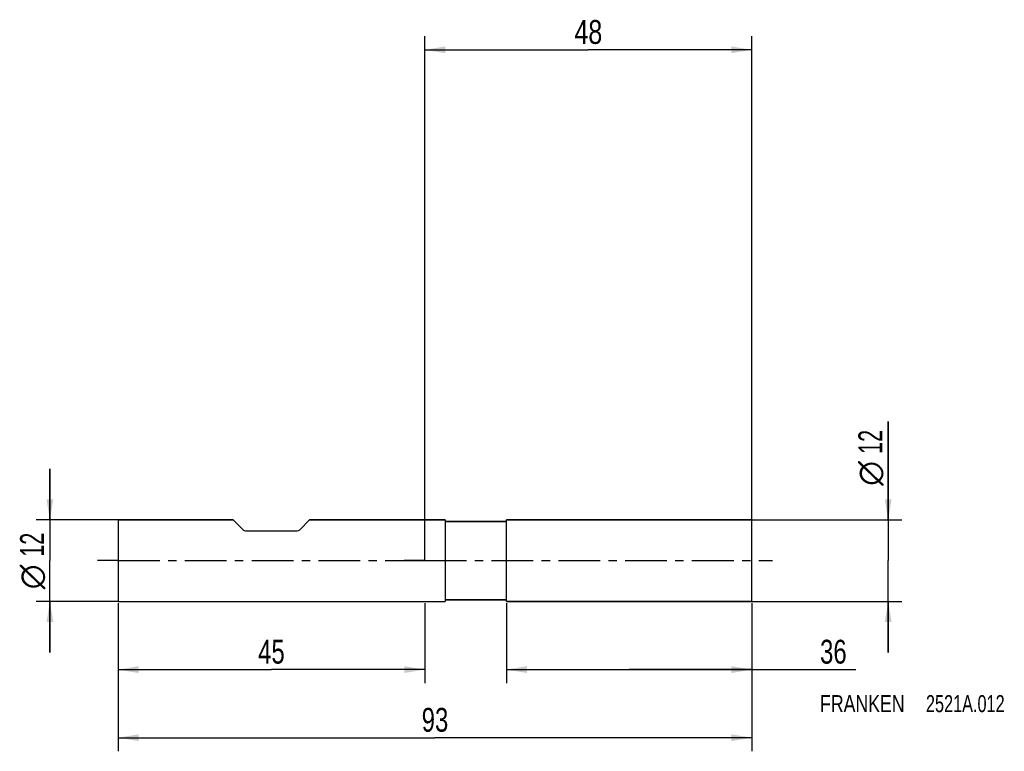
# Model space of a CAD drawing. Extents: x -59 to 85, y -28 to 79.
import ezdxf
from ezdxf.enums import TextEntityAlignment as Align

# ---------------------------------------------------------------- set-up
doc = ezdxf.new("R2010")
doc.units = 0
doc.header["$LTSCALE"] = 16.335
doc.linetypes.add('CENTER', pattern=[0.6, 0.375, -0.075, 0.075, -0.075])
doc.layers.get('0').update_dxf_attribs({"linetype": 'CONTINUOUS'})
for name, color, linetype in [('1', 4, 'CONTINUOUS'), ('2', 7, 'CONTINUOUS'), ('4', 2, 'CENTER'), ('SK1', 4, 'CONTINUOUS'), ('SK2', 7, 'CONTINUOUS'), ('SK4', 2, 'CENTER'), ('SK6', 5, 'CONTINUOUS')]:
    doc.layers.add(name, color=color, linetype=linetype)
doc.styles.get("Standard").update_dxf_attribs({"font": 'txt', "width": 0.8})
doc.styles.add('TEXTSTYLE_1', font='gdt', dxfattribs={"width": 0.8})
doc.dimstyles.new('DIMSTYLE_1', dxfattribs={"dimtxt": 3.5, "dimasz": 3, "dimexe": 2, "dimexo": 0, "dimgap": 0.875, "dimtad": 1, "dimdec": 3, "dimtxsty": 'STANDARD', "dimblk": '_FILLED', "dimblk1": '_FILLED', "dimblk2": '_FILLED', "dimcen": 0.09, "dimclrt": 5, "dimazin": 3, "dimtp": 0.001, "dimtm": 0.001, "dimtfac": 1, "dimtdec": 3, "dimtofl": 0, "dimtmove": 0, "dimatfit": 3, "dimtolj": 1})

# ---------------------------------------------------------------- blocks, each defined once
blk = doc.blocks.new('_FILLED')
at = {"color": 0, "linetype": 'BYBLOCK'}
blk.add_solid([(0, 0), (-1, 0.167), (-1, -0.167)], dxfattribs=at)
blk = doc.blocks.new('*D0')
at = {"layer": 'SK2', "color": 7, "linetype": 'CONTINUOUS'}
for p, q in [((-45, -6.24), (-45, -28)), ((48, -6.24), (48, -28)), ((-45, -26), (1.5, -26)), ((48, -26), (1.5, -26))]:
    blk.add_line(p, q, dxfattribs=at)
at = {"layer": 'SK2', "color": 7, "linetype": 'CONTINUOUS', "xscale": 3, "yscale": 3, "zscale": 3, "rotation": 180}
blk.add_blockref('_FILLED', (-45, -26), dxfattribs=at)
at = {"layer": 'SK2', "color": 7, "linetype": 'CONTINUOUS', "xscale": 3, "yscale": 3, "zscale": 3}
blk.add_blockref('_FILLED', (48, -26), dxfattribs=at)
at = {"layer": 'SK2', "color": 7, "linetype": 'CONTINUOUS', "width": 0.75}
blk.add_text('93', height=3.5, dxfattribs=at).set_placement((1.5, -25.12), align=Align.CENTER)
blk = doc.blocks.new('*D1')
at = {"layer": 'SK2', "color": 7, "linetype": 'CONTINUOUS'}
for p, q in [((-45, -6.24), (-45, -18)), ((0, -6.24), (0, -18)), ((-45, -16), (-22.5, -16)), ((0, -16), (-22.5, -16))]:
    blk.add_line(p, q, dxfattribs=at)
at = {"layer": 'SK2', "color": 7, "linetype": 'CONTINUOUS', "xscale": 3, "yscale": 3, "zscale": 3, "rotation": 180}
blk.add_blockref('_FILLED', (-45, -16), dxfattribs=at)
at = {"layer": 'SK2', "color": 7, "linetype": 'CONTINUOUS', "xscale": 3, "yscale": 3, "zscale": 3}
blk.add_blockref('_FILLED', (0, -16), dxfattribs=at)
at = {"layer": 'SK2', "color": 7, "linetype": 'CONTINUOUS', "width": 0.75}
blk.add_text('45', height=3.5, dxfattribs=at).set_placement((-22.5, -15.12), align=Align.CENTER)
blk = doc.blocks.new('*D2')
at = {"layer": 'SK2', "color": 7, "linetype": 'CONTINUOUS'}
for p, q in [((-55, 6), (-55, 13.5)), ((-55, 13.5), (-55, 0)), ((-45, 6), (-57, 6)), ((-55, -13.5), (-55, 0)), ((-45, -6), (-57, -6)), ((-55, -6), (-55, -13.5))]:
    blk.add_line(p, q, dxfattribs=at)
at = {"layer": 'SK2', "color": 7, "linetype": 'CONTINUOUS', "xscale": 3, "yscale": 3, "zscale": 3}
for p, rotation in [((-55, 6), 270), ((-55, -6), 90)]:
    blk.add_blockref('_FILLED', p, dxfattribs=dict(at, rotation=rotation))
at = {"layer": 'SK2', "color": 7, "linetype": 'CONTINUOUS', "width": 0.678571}
blk.add_text('12', height=3.5, rotation=90, dxfattribs=at).set_placement((-55.88, 2.33), align=Align.CENTER)
at = {"layer": 'SK2', "color": 7, "linetype": 'CONTINUOUS', "style": 'TEXTSTYLE_1'}
blk.add_text('n', height=3.5, rotation=90, dxfattribs=at).set_placement((-55.88, -2.38), align=Align.CENTER)
blk = doc.blocks.new('*D3')
at = {"layer": '2', "color": 7, "linetype": 'CONTINUOUS'}
for p, q in [((12, -6.25), (12, -18)), ((48, -6.25), (48, -18)), ((12, -16), (30, -16)), ((48, -16), (30, -16)), ((30, -16), (63.25, -16))]:
    blk.add_line(p, q, dxfattribs=at)
at = {"layer": '2', "color": 7, "linetype": 'CONTINUOUS', "xscale": 3, "yscale": 3, "zscale": 3, "rotation": 180}
blk.add_blockref('_FILLED', (12, -16), dxfattribs=at)
at = {"layer": '2', "color": 7, "linetype": 'CONTINUOUS', "xscale": 3, "yscale": 3, "zscale": 3}
blk.add_blockref('_FILLED', (48, -16), dxfattribs=at)
at = {"layer": '2', "color": 7, "linetype": 'CONTINUOUS', "width": 0.75}
blk.add_text('36', height=3.5, dxfattribs=at).set_placement((58, -15.12))
blk = doc.blocks.new('*D4')
at = {"layer": '2', "color": 7, "linetype": 'CONTINUOUS'}
for p, q in [((68, 6), (68, 20.42)), ((68, 20.42), (68, 0)), ((48, 6), (70, 6)), ((68, -13.5), (68, 0)), ((48, -6), (70, -6)), ((68, -6), (68, -13.5))]:
    blk.add_line(p, q, dxfattribs=at)
at = {"layer": '2', "color": 7, "linetype": 'CONTINUOUS', "xscale": 3, "yscale": 3, "zscale": 3}
for p, rotation in [((68, 6), 270), ((68, -6), 90)]:
    blk.add_blockref('_FILLED', p, dxfattribs=dict(at, rotation=rotation))
at = {"layer": '2', "color": 7, "linetype": 'CONTINUOUS', "width": 0.678571}
blk.add_text('12', height=3.5, rotation=90, dxfattribs=at).set_placement((67.12, 15.67))
at = {"layer": '2', "color": 7, "linetype": 'CONTINUOUS', "style": 'TEXTSTYLE_1'}
blk.add_text('n', height=3.5, rotation=90, dxfattribs=at).set_placement((67.12, 11))
blk = doc.blocks.new('*D5')
at = {"layer": '2', "color": 7, "linetype": 'CONTINUOUS'}
for p, q in [((0, 0), (0, 77.01)), ((48, 0), (48, 77.01)), ((0, 75.01), (24, 75.01)), ((48, 75.01), (24, 75.01))]:
    blk.add_line(p, q, dxfattribs=at)
at = {"layer": '2', "color": 7, "linetype": 'CONTINUOUS', "xscale": 3, "yscale": 3, "zscale": 3, "rotation": 180}
blk.add_blockref('_FILLED', (0, 75.01), dxfattribs=at)
at = {"layer": '2', "color": 7, "linetype": 'CONTINUOUS', "xscale": 3, "yscale": 3, "zscale": 3}
blk.add_blockref('_FILLED', (48, 75.01), dxfattribs=at)
at = {"layer": '2', "color": 7, "linetype": 'CONTINUOUS', "width": 0.785714}
blk.add_text('48', height=3.5, dxfattribs=at).set_placement((24, 75.88), align=Align.CENTER)

msp = doc.modelspace()

# ---------------------------------------------------------------- linework, layer by layer
at = {"layer": '1', "color": 4, "linetype": 'CONTINUOUS'}
for p, q in [((3, 6), (0, 6)), ((0, 6), (3, 6)), ((3, 6), (3, 5.775)), ((48, 6), (12, 6)), ((12, 5.8548), (12, 6)), ((12, 6), (48, 6)), ((12, 5.85), (12, 5.8548)), ((12, -5.85), (12, 5.85)), ((48, -6), (48, 6)), ((3, 5.775), (3, 5.7736)), ((3, 5.7736), (3, -5.7736)), ((11.9, 5.75), (3.025, 5.75)), ((3.025, 5.75), (11.9, 5.75)), ((3, -5.7736), (3, -5.775)), ((3, -5.775), (3, -6)), ((3.025, -5.75), (11.9, -5.75)), ((11.9, -5.75), (3.025, -5.75)), ((0, -6), (3, -6)), ((0, -6), (3, -6)), ((12, -5.8548), (12, -5.85)), ((12, -6), (12, -5.8548)), ((48, -6), (12, -6)), ((12, -6), (48, -6))]:
    msp.add_line(p, q, dxfattribs=at)
for centre, radius, start, end in [((11.9, 5.85), 0.1, 278.61112, 351.38888), ((11.9, 5.85), 0.1, 278.61376, 351.38624), ((3.025, 5.775), 0.025, 180, 270), ((3.025, 5.775), 0.025, 180, 270), ((11.9, 5.85), 0.1, 270, 278.61112), ((11.9, 5.85), 0.1, 270, 278.61376), ((3.025, -5.775), 0.025, 90, 180), ((3.025, -5.775), 0.025, 90, 180), ((11.9, -5.85), 0.1, 81.38888, 90), ((11.9, -5.85), 0.1, 81.38624, 90), ((11.9, -5.85), 0.1, 8.61112, 81.38888), ((11.9, -5.85), 0.1, 8.61376, 81.38624)]:
    msp.add_arc(centre, radius, start, end, dxfattribs=at)
at = {"layer": '4', "color": 2, "linetype": 'CENTER'}
for q in [(-3, 0), (51, 0)]:
    msp.add_line((0, 0), q, dxfattribs=at)
at = {"layer": 'SK1', "color": 4, "linetype": 'CONTINUOUS'}
for p, q in [((-45, 6), (-45, -6)), ((-45, 6), (-28.1, 6)), ((-28.1, 6), (-45, 6)), ((-28.1, 6), (-26.6464, 4.5464)), ((-16.9, 6), (-18.3536, 4.5464)), ((-16.9, 6), (0, 6)), ((0, 6), (-16.9, 6)), ((-26.2929, 4.4), (-18.7071, 4.4)), ((-45, -6), (0, -6)), ((-45, -6), (0, -6))]:
    msp.add_line(p, q, dxfattribs=at)
for centre, start, end in [((-26.2929, 4.9), 225, 270), ((-18.7071, 4.9), 270, 315)]:
    msp.add_arc(centre, 0.5, start, end, dxfattribs=at)
at = {"layer": 'SK4', "color": 2, "linetype": 'CENTER'}
for q in [(-48, 0), (3, 0)]:
    msp.add_line((-45, 0), q, dxfattribs=at)

# ---------------------------------------------------------------- texts
at = {"layer": 'SK6', "color": 5, "linetype": 'CONTINUOUS'}
for s, width, p in [('FRANKEN ', 0.776786, (58, -22.25)), ('2521A.012', 0.714286, (73.5357, -22.25))]:
    msp.add_text(s, height=2.5, dxfattribs=dict(at, width=width)).set_placement(p)

# ---------------------------------------------------------------- dimensions: what is measured, and where the dimension line sits
at = {"layer": '2', "color": 2, "linetype": 'CONTINUOUS'}
dim = msp.add_linear_dim(base=(0, 75.0066), p1=(48, 0), p2=(0, 0), angle=180, dimstyle='DIMSTYLE_1', dxfattribs=at)
dim.commit()
dim.dimension.update_dxf_attribs({"geometry": '*D5', "text_midpoint": (24, 75.0066), "dimtype": 160})
dim = msp.add_linear_dim(base=(68, -6), p1=(48, 6), p2=(48, -6), angle=270, text='%%c<>', dimstyle='DIMSTYLE_1', dxfattribs=at)
dim.commit()
dim.dimension.update_dxf_attribs({"geometry": '*D4', "text_midpoint": (68, 15.7083), "dimtype": 160})
dim = msp.add_linear_dim(base=(48, -16), p1=(12, -6.2546), p2=(48, -6.2546), dimstyle='DIMSTYLE_1', dxfattribs=at)
dim.commit()
dim.dimension.update_dxf_attribs({"geometry": '*D3', "text_midpoint": (60.625, -16), "dimtype": 160})
at = {"layer": 'SK2', "color": 2, "linetype": 'CONTINUOUS'}
dim = msp.add_linear_dim(base=(-55, 6), p1=(-45, -6), p2=(-45, 6), angle=90, text='%%c<>', dimstyle='DIMSTYLE_1', dxfattribs=at)
dim.commit()
dim.dimension.update_dxf_attribs({"geometry": '*D2', "text_midpoint": (-55, 0), "dimtype": 160})
dim = msp.add_linear_dim(base=(48, -26), p1=(-45, -6.2405), p2=(48, -6.2405), dimstyle='DIMSTYLE_1', dxfattribs=at)
dim.commit()
dim.dimension.update_dxf_attribs({"geometry": '*D0', "text_midpoint": (1.5, -26), "dimtype": 160})
dim = msp.add_linear_dim(base=(-45, -16), p1=(0, -6.2405), p2=(-45, -6.2405), angle=180, dimstyle='DIMSTYLE_1', dxfattribs=at)
dim.commit()
dim.dimension.update_dxf_attribs({"geometry": '*D1', "text_midpoint": (-22.5, -16), "dimtype": 160})

doc.saveas('drawing.dxf')
